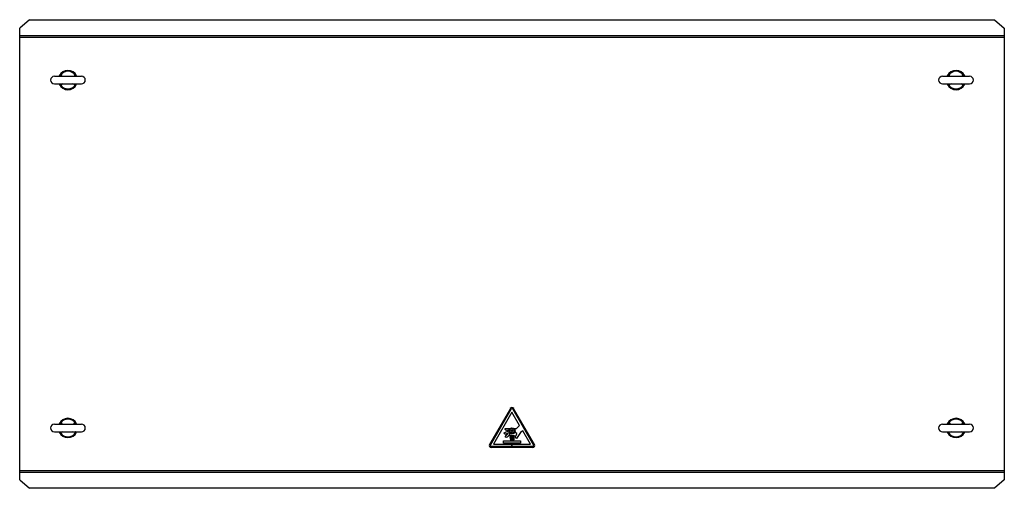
# Model space of a CAD drawing. Header units: millimetres. Extents: x 137 to 1157, y 674 to 1159.
import ezdxf

# ---------------------------------------------------------------- set-up
doc = ezdxf.new("R2010")
doc.units = ezdxf.units.MM
doc.header["$LTSCALE"] = 118.865257
doc.layers.get('0').update_dxf_attribs({"linetype": 'CONTINUOUS'})

msp = doc.modelspace()

# ---------------------------------------------------------------- linework, layer by layer
at = {"color": 7, "linetype": 'Continuous'}
for p, q in [((146.9, 1158.7), (136.9, 1150)), ((146.9, 1158.7), (1146.9, 1158.7)), ((1146.9, 1158.7), (1156.9, 1150)), ((136.9, 682.5), (136.9, 1150)), ((1156.9, 1150), (1156.9, 682.5)), ((1156.9, 1142), (136.9, 1142)), ((136.9, 1140.7), (1156.9, 1140.7)), ((173, 1100.2), (200.8, 1100.2)), ((173, 1092.2), (200.8, 1092.2)), ((177.7, 1100.3), (177.6, 1100.2)), ((177.6, 1092.2), (177.7, 1092.2)), ((177.9, 1100.6), (177.7, 1100.3)), ((177.7, 1092.2), (177.9, 1091.9)), ((177.9, 1091.9), (177.9, 1091.9)), ((195.9, 1100.6), (195.9, 1100.6)), ((196.1, 1100.3), (195.9, 1100.6)), ((195.9, 1091.9), (196.1, 1092.2)), ((196.2, 1100.2), (196.1, 1100.3)), ((196.1, 1092.2), (196.2, 1092.3)), ((1093, 1100.2), (1120.8, 1100.2)), ((1093, 1092.2), (1120.8, 1092.2)), ((1097.7, 1100.3), (1097.6, 1100.2)), ((1097.6, 1092.2), (1097.7, 1092.2)), ((1097.9, 1100.6), (1097.7, 1100.3)), ((1097.7, 1092.2), (1097.9, 1091.9)), ((1097.9, 1091.9), (1097.9, 1091.9)), ((1116.1, 1100.3), (1115.9, 1100.6)), ((1115.9, 1100.6), (1115.9, 1100.6)), ((1115.9, 1091.9), (1116.1, 1092.2)), ((1116.2, 1100.2), (1116.1, 1100.3)), ((1116.1, 1092.2), (1116.2, 1092.3)), ((645.2, 756.3), (623.6, 719)), ((624.5, 718.5), (646, 755.8)), ((647.7, 755.8), (669.3, 718.5)), ((670.2, 719), (648.6, 756.3)), ((646.9, 752.5), (627.8, 719.4)), ((654.8, 738.7), (646.9, 752.5)), ((173, 740.2), (200.8, 740.2)), ((177.7, 740.3), (177.6, 740.2)), ((177.9, 740.6), (177.7, 740.3)), ((196.1, 740.3), (195.9, 740.6)), ((195.9, 740.6), (195.9, 740.6)), ((196.2, 740.2), (196.1, 740.3)), ((639.9, 735.7), (645.1, 735.7)), ((639.9, 734.7), (639.9, 735.7)), ((640.5, 734.1), (639.9, 734.7)), ((648.7, 735.7), (651.6, 735.7)), ((651.6, 735.7), (654.8, 738.7)), ((1093, 740.2), (1120.8, 740.2)), ((1097.7, 740.3), (1097.6, 740.2)), ((1097.9, 740.6), (1097.7, 740.3)), ((1116.1, 740.3), (1115.9, 740.6)), ((1115.9, 740.6), (1115.9, 740.6)), ((1116.2, 740.2), (1116.1, 740.3)), ((173, 732.2), (200.8, 732.2)), ((177.6, 732.2), (177.7, 732.2)), ((177.7, 732.2), (177.9, 731.9)), ((177.9, 731.9), (177.9, 731.9)), ((195.9, 731.9), (196.1, 732.2)), ((196.1, 732.2), (196.2, 732.3)), ((638.7, 731.2), (643.8, 733.6)), ((639.3, 730.2), (638.7, 731.2)), ((639.7, 729.8), (639.3, 730.2)), ((640.3, 729.9), (639.7, 729.8)), ((639.9, 727.1), (642.8, 730.9)), ((640.7, 726.5), (639.9, 727.1)), ((642.8, 730.9), (640.3, 729.9)), ((641.6, 733.7), (640.5, 734.1)), ((641.8, 726.6), (640.7, 726.5)), ((642.8, 733.6), (641.6, 733.7)), ((642.9, 727.9), (641.8, 726.6)), ((643.8, 733.6), (642.8, 733.6)), ((644.4, 729.6), (642.9, 727.9)), ((645.3, 730.2), (644.4, 729.6)), ((645.4, 728.6), (646.4, 728.6)), ((646.9, 728.6), (647.9, 728.6)), ((648.4, 728.6), (649.4, 728.6)), ((650.9, 731.2), (649.7, 731.3)), ((650.4, 727.1), (651.9, 730.1)), ((650.4, 726.5), (650.4, 727.1)), ((650.6, 725.9), (650.4, 726.5)), ((651.6, 725.2), (650.6, 725.9)), ((652, 730.5), (650.9, 731.2)), ((655.8, 731.6), (651.6, 725.2)), ((651.9, 730.1), (652, 730.5)), ((658, 733.3), (655.8, 731.6)), ((666, 719.4), (658, 733.3)), ((1093, 732.2), (1120.8, 732.2)), ((1097.6, 732.2), (1097.7, 732.2)), ((1097.7, 732.2), (1097.9, 731.9)), ((1097.9, 731.9), (1097.9, 731.9)), ((1115.9, 731.9), (1116.1, 732.2)), ((1116.1, 732.2), (1116.2, 732.3)), ((668.4, 717), (625.4, 717)), ((668.4, 716), (625.4, 716)), ((627.8, 719.4), (666, 719.4)), ((638, 723), (655.8, 723)), ((638, 720.6), (638, 723)), ((655.8, 720.6), (638, 720.6)), ((645.9, 723.8), (644.9, 723.8)), ((647.4, 723.8), (646.4, 723.8)), ((646.9, 719.4), (646.9, 717)), ((646.9, 717), (646.9, 719.4)), ((648.9, 723.8), (647.9, 723.8)), ((655.8, 723), (655.8, 720.6)), ((1156.9, 691.8), (136.9, 691.8)), ((136.9, 690.5), (1156.9, 690.5)), ((136.9, 682.5), (146.9, 673.8)), ((1146.9, 673.8), (146.9, 673.8)), ((1156.9, 682.5), (1146.9, 673.8))]:
    msp.add_line(p, q, dxfattribs=at)
for radius in [3.25, 2.65, 1.3, 1.02]:
    msp.add_circle((646.9, 733), radius, dxfattribs=at)
for centre, radius, start, end in [((186.9, 1096.2), 10, 25.5636, 154.4364), ((186.9, 1096.2), 9.11, 31.6237, 148.3763), ((1106.9, 1096.2), 10, 25.5636, 154.4364), ((1106.9, 1096.2), 9.11, 31.6237, 148.3763), ((172.9, 1096.2), 4, 90, 270), ((186.9, 1096.2), 10, 205.5636, 334.4364), ((186.9, 1096.2), 9.11, 211.6237, 328.3763), ((200.9, 1096.2), 4, 270, 90), ((1092.9, 1096.2), 4, 90, 270), ((1106.9, 1096.2), 10, 205.5636, 334.4364), ((1106.9, 1096.2), 9.11, 211.6237, 328.3763), ((1120.9, 1096.2), 4, 270, 90), ((646.9, 755.3), 2, 30, 150), ((186.9, 736.2), 10, 25.5636, 154.4364), ((186.9, 736.2), 9.11, 31.6237, 148.3763), ((1106.9, 736.2), 10, 25.5636, 154.4364), ((1106.9, 736.2), 9.11, 31.6237, 148.3763), ((172.9, 736.2), 4, 90, 270), ((200.9, 736.2), 4, 270, 90), ((1092.9, 736.2), 4, 90, 270), ((1120.9, 736.2), 4, 270, 90), ((186.9, 736.2), 10, 205.5636, 334.4364), ((186.9, 736.2), 9.11, 211.6237, 328.3763), ((1106.9, 736.2), 10, 205.5636, 334.4364), ((1106.9, 736.2), 9.11, 211.6237, 328.3763), ((625.4, 718), 2, 150, 270), ((668.4, 718), 2, 270, 30)]:
    msp.add_arc(centre, radius, start, end, dxfattribs=at)
for points, knots in [([(177.9, 1100.6), (177.9, 1100.6), (178.1, 1100.8), (178.4, 1100.9), (178.6, 1100.9)], [0, 0, 0, 0, 0.193988, 1, 1, 1, 1]), ([(179.1, 1091.5), (179, 1091.5), (178.6, 1091.5), (178, 1091.7), (177.9, 1091.9)], [0, 0, 0, 0, 0.31997, 1, 1, 1, 1]), ([(179.1, 1101), (179.1, 1100.9), (179.1, 1100.7), (179, 1100.4), (179, 1100.2)], [0, 0, 0, 0, 0.283141, 1, 1, 1, 1]), ([(194.7, 1101), (194.8, 1101), (195.2, 1101), (195.8, 1100.8), (195.9, 1100.6)], [0, 0, 0, 0, 0.31997, 1, 1, 1, 1]), ([(194.7, 1101), (194.7, 1100.9), (194.7, 1100.7), (194.8, 1100.4), (194.9, 1100.2)], [0, 0, 0, 0, 0.283141, 1, 1, 1, 1]), ([(195.9, 1091.9), (195.9, 1091.9), (195.7, 1091.7), (195.5, 1091.6), (195.2, 1091.5)], [0, 0, 0, 0, 0.193988, 1, 1, 1, 1]), ([(1097.9, 1100.6), (1097.9, 1100.6), (1098.1, 1100.8), (1098.4, 1100.9), (1098.6, 1100.9)], [0, 0, 0, 0, 0.193988, 1, 1, 1, 1]), ([(1099.1, 1091.5), (1099, 1091.5), (1098.6, 1091.5), (1098, 1091.7), (1097.9, 1091.9)], [0, 0, 0, 0, 0.31997, 1, 1, 1, 1]), ([(1099.1, 1101), (1099.1, 1100.9), (1099.1, 1100.7), (1099, 1100.4), (1099, 1100.2)], [0, 0, 0, 0, 0.283141, 1, 1, 1, 1]), ([(1114.7, 1101), (1114.8, 1101), (1115.2, 1101), (1115.8, 1100.8), (1115.9, 1100.6)], [0, 0, 0, 0, 0.31997, 1, 1, 1, 1]), ([(1114.7, 1101), (1114.7, 1100.9), (1114.7, 1100.7), (1114.8, 1100.4), (1114.9, 1100.2)], [0, 0, 0, 0, 0.283141, 1, 1, 1, 1]), ([(1115.9, 1091.9), (1115.9, 1091.9), (1115.7, 1091.7), (1115.5, 1091.6), (1115.2, 1091.5)], [0, 0, 0, 0, 0.193988, 1, 1, 1, 1]), ([(646, 755.8), (646.2, 756), (646.9, 756.5), (647.6, 756.1), (647.7, 755.8)], [0, 0, 0, 0, 0.49992, 1, 1, 1, 1]), ([(177.9, 740.6), (177.9, 740.6), (178.1, 740.8), (178.4, 740.9), (178.6, 740.9)], [0, 0, 0, 0, 0.193988, 1, 1, 1, 1]), ([(179.1, 741), (179.1, 740.9), (179.1, 740.7), (179, 740.4), (179, 740.2)], [0, 0, 0, 0, 0.283141, 1, 1, 1, 1]), ([(194.7, 741), (194.7, 740.9), (194.7, 740.7), (194.8, 740.4), (194.9, 740.2)], [0, 0, 0, 0, 0.283141, 1, 1, 1, 1]), ([(194.7, 741), (194.8, 741), (195.2, 741), (195.8, 740.8), (195.9, 740.6)], [0, 0, 0, 0, 0.31997, 1, 1, 1, 1]), ([(1097.9, 740.6), (1097.9, 740.6), (1098.1, 740.8), (1098.4, 740.9), (1098.6, 740.9)], [0, 0, 0, 0, 0.193988, 1, 1, 1, 1]), ([(1099.1, 741), (1099.1, 740.9), (1099.1, 740.7), (1099, 740.4), (1099, 740.2)], [0, 0, 0, 0, 0.283141, 1, 1, 1, 1]), ([(1114.7, 741), (1114.8, 741), (1115.2, 741), (1115.8, 740.8), (1115.9, 740.6)], [0, 0, 0, 0, 0.31997, 1, 1, 1, 1]), ([(1114.7, 741), (1114.7, 740.9), (1114.7, 740.7), (1114.8, 740.4), (1114.9, 740.2)], [0, 0, 0, 0, 0.283141, 1, 1, 1, 1]), ([(179.1, 731.5), (179, 731.5), (178.6, 731.5), (178, 731.7), (177.9, 731.9)], [0, 0, 0, 0, 0.31997, 1, 1, 1, 1]), ([(195.9, 731.9), (195.9, 731.9), (195.7, 731.7), (195.5, 731.6), (195.2, 731.5)], [0, 0, 0, 0, 0.193988, 1, 1, 1, 1]), ([(1099.1, 731.5), (1099, 731.5), (1098.6, 731.5), (1098, 731.7), (1097.9, 731.9)], [0, 0, 0, 0, 0.31997, 1, 1, 1, 1]), ([(1115.9, 731.9), (1115.9, 731.9), (1115.7, 731.7), (1115.5, 731.6), (1115.2, 731.5)], [0, 0, 0, 0, 0.193988, 1, 1, 1, 1]), ([(625.4, 717), (625.1, 717), (624.6, 717.2), (624.4, 717.7), (624.4, 718)], [0, 0, 0, 0, 0.5, 1, 1, 1, 1]), ([(669.4, 718), (669.4, 717.7), (669.2, 717.2), (668.7, 717), (668.4, 717)], [0, 0, 0, 0, 0.499923, 1, 1, 1, 1])]:
    msp.add_open_spline(points, degree=3, knots=knots, dxfattribs=at)
for points in [[(178.6, 1100.9), (178.8, 1101), (179, 1101), (179.1, 1101)], [(179, 1092.3), (179, 1092.1), (179, 1092), (179.1, 1091.9)], [(179.1, 1101), (180, 1100.9), (180.9, 1100.6), (181.7, 1100.2)], [(181.7, 1092.2), (180.9, 1091.9), (180, 1091.6), (179.1, 1091.5)], [(179.1, 1091.9), (179.1, 1091.8), (179.1, 1091.6), (179.1, 1091.5)], [(192.1, 1100.2), (193, 1100.6), (193.8, 1100.9), (194.7, 1101)], [(194.7, 1091.5), (193.8, 1091.6), (193, 1091.9), (192.1, 1092.2)], [(194.8, 1091.9), (194.7, 1091.8), (194.7, 1091.6), (194.7, 1091.5)], [(195.2, 1091.5), (195.1, 1091.5), (194.9, 1091.5), (194.7, 1091.5)], [(194.9, 1092.3), (194.8, 1092.1), (194.8, 1092), (194.8, 1091.9)], [(1098.6, 1100.9), (1098.8, 1101), (1099, 1101), (1099.1, 1101)], [(1099, 1092.3), (1099, 1092.1), (1099, 1092), (1099.1, 1091.9)], [(1099.1, 1101), (1100, 1100.9), (1100.9, 1100.6), (1101.7, 1100.2)], [(1101.7, 1092.2), (1100.9, 1091.9), (1100, 1091.6), (1099.1, 1091.5)], [(1099.1, 1091.9), (1099.1, 1091.8), (1099.1, 1091.6), (1099.1, 1091.5)], [(1112.1, 1100.2), (1113, 1100.6), (1113.8, 1100.9), (1114.7, 1101)], [(1114.7, 1091.5), (1113.8, 1091.6), (1113, 1091.9), (1112.1, 1092.2)], [(1114.8, 1091.9), (1114.7, 1091.8), (1114.7, 1091.6), (1114.7, 1091.5)], [(1115.2, 1091.5), (1115.1, 1091.5), (1114.9, 1091.5), (1114.7, 1091.5)], [(1114.9, 1092.3), (1114.8, 1092.1), (1114.8, 1092), (1114.8, 1091.9)], [(178.6, 740.9), (178.8, 741), (179, 741), (179.1, 741)], [(179.1, 741), (180, 740.9), (180.9, 740.6), (181.7, 740.2)], [(192.1, 740.2), (193, 740.6), (193.8, 740.9), (194.7, 741)], [(1098.6, 740.9), (1098.8, 741), (1099, 741), (1099.1, 741)], [(1099.1, 741), (1100, 740.9), (1100.9, 740.6), (1101.7, 740.2)], [(1112.1, 740.2), (1113, 740.6), (1113.8, 740.9), (1114.7, 741)], [(179, 732.3), (179, 732.1), (179, 732), (179.1, 731.9)], [(181.7, 732.2), (180.9, 731.9), (180, 731.6), (179.1, 731.5)], [(179.1, 731.9), (179.1, 731.8), (179.1, 731.6), (179.1, 731.5)], [(194.7, 731.5), (193.8, 731.6), (193, 731.9), (192.1, 732.2)], [(194.8, 731.9), (194.7, 731.8), (194.7, 731.6), (194.7, 731.5)], [(195.2, 731.5), (195.1, 731.5), (194.9, 731.5), (194.7, 731.5)], [(194.9, 732.3), (194.8, 732.1), (194.8, 732), (194.8, 731.9)], [(645.4, 728.6), (645.1, 728.2), (644.9, 727.7), (644.9, 727.2)], [(645.1, 726.2), (645, 726.5), (644.9, 726.8), (644.9, 727.2)], [(645.4, 725.1), (645.4, 724.7), (645.2, 724.1), (644.9, 723.8)], [(645.4, 725.1), (645.4, 725.5), (645.3, 725.9), (645.1, 726.2)], [(646.4, 728.6), (646, 728.2), (645.7, 727.6), (645.7, 727)], [(645.9, 726.2), (645.8, 726.4), (645.7, 726.7), (645.7, 727)], [(646.3, 725), (646.3, 725.4), (646.1, 725.8), (645.9, 726.2)], [(645.9, 723.8), (646.1, 724.1), (646.3, 724.5), (646.3, 725)], [(646.9, 728.6), (646.6, 728.2), (646.4, 727.7), (646.4, 727.2)], [(646.6, 726.2), (646.5, 726.5), (646.4, 726.8), (646.4, 727.2)], [(646.9, 725.1), (646.9, 724.7), (646.7, 724.1), (646.4, 723.8)], [(646.9, 725.1), (646.9, 725.5), (646.8, 725.9), (646.6, 726.2)], [(647.9, 728.6), (647.5, 728.2), (647.2, 727.6), (647.2, 727)], [(647.4, 726.2), (647.3, 726.4), (647.2, 726.7), (647.2, 727)], [(647.8, 725), (647.8, 725.4), (647.6, 725.8), (647.4, 726.2)], [(647.4, 723.8), (647.6, 724.1), (647.8, 724.5), (647.8, 725)], [(648.4, 728.6), (648.1, 728.2), (647.9, 727.7), (647.9, 727.2)], [(648.1, 726.2), (648, 726.5), (647.9, 726.8), (647.9, 727.2)], [(648.4, 725.1), (648.4, 724.7), (648.2, 724.1), (647.9, 723.8)], [(648.4, 725.1), (648.4, 725.5), (648.3, 725.9), (648.1, 726.2)], [(649.4, 728.6), (649, 728.2), (648.7, 727.6), (648.7, 727)], [(648.9, 726.2), (648.8, 726.4), (648.7, 726.7), (648.7, 727)], [(649.3, 725), (649.3, 725.4), (649.1, 725.8), (648.9, 726.2)], [(648.9, 723.8), (649.1, 724.1), (649.3, 724.5), (649.3, 725)], [(1099, 732.3), (1099, 732.1), (1099, 732), (1099.1, 731.9)], [(1101.7, 732.2), (1100.9, 731.9), (1100, 731.6), (1099.1, 731.5)], [(1099.1, 731.9), (1099.1, 731.8), (1099.1, 731.6), (1099.1, 731.5)], [(1114.7, 731.5), (1113.8, 731.6), (1113, 731.9), (1112.1, 732.2)], [(1114.8, 731.9), (1114.7, 731.8), (1114.7, 731.6), (1114.7, 731.5)], [(1115.2, 731.5), (1115.1, 731.5), (1114.9, 731.5), (1114.7, 731.5)], [(1114.9, 732.3), (1114.8, 732.1), (1114.8, 732), (1114.8, 731.9)], [(624.4, 718), (624.4, 718.1), (624.4, 718.4), (624.6, 718.5)], [(669.4, 718), (669.4, 718.1), (669.4, 718.3), (669.3, 718.4)]]:
    msp.add_open_spline(points, degree=3, dxfattribs=at)

doc.saveas('drawing.dxf')
